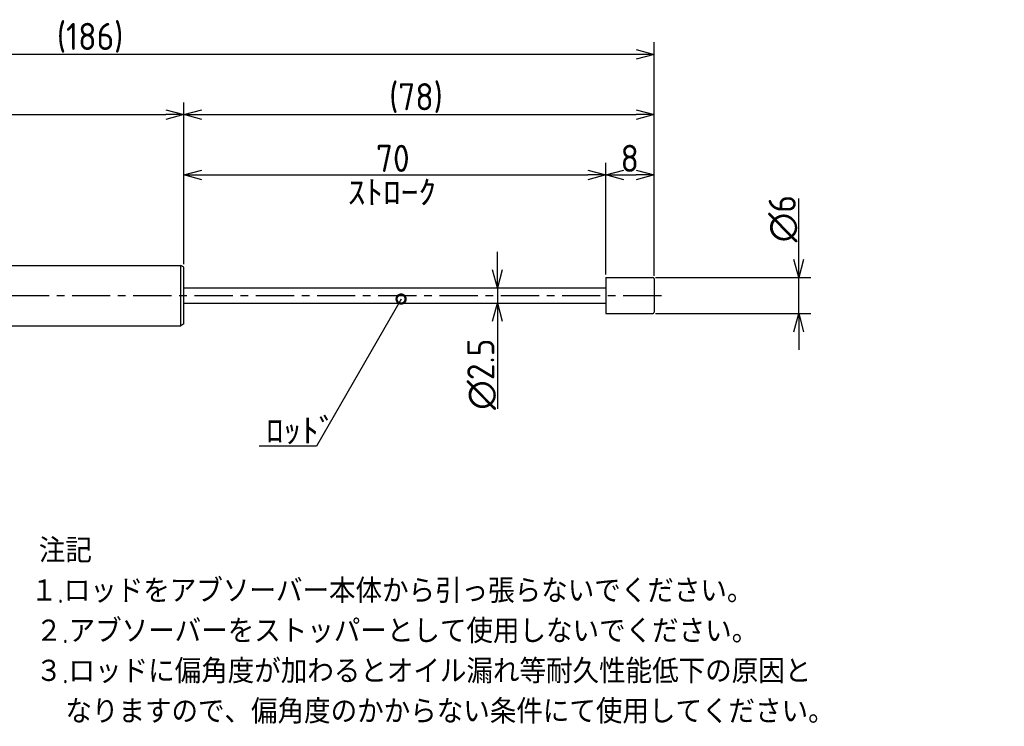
# Model space of a CAD drawing. Extents: x 9 to 329, y 29 to 146.
# Tile 7 of 7: x 166 to 329, y 29 to 146. Entities that reach past the tile are written whole.
import ezdxf

# ---------------------------------------------------------------- set-up
doc = ezdxf.new("R2010")
doc.units = 0
doc.header["$LTSCALE"] = 0.2
doc.linetypes.add('CENTER', pattern=[50.8, 31.75, -6.35, 6.35, -6.35])
doc.layers.get('0').update_dxf_attribs({"linetype": 'CONTINUOUS'})
doc.layers.get('DEFPOINTS').update_dxf_attribs({"linetype": 'CONTINUOUS'})
for name, color, linetype in [('18-0-CON', 3, 'CONTINUOUS'), ('18-2-CEN', 1, 'CENTER'), ('35-0-CON', 7, 'CONTINUOUS')]:
    doc.layers.add(name, color=color, linetype=linetype)
doc.styles.add('DIMENSION', font='isocp.shx', dxfattribs={"bigfont": 'bigfont.shx'})
doc.styles.get("Standard").update_dxf_attribs({"font": 'isocp.shx', "bigfont": 'bigfont.shx'})
doc.dimstyles.get("Standard").update_dxf_attribs({"dimtxt": 0.18, "dimasz": 0.18, "dimexe": 0.18, "dimexo": 0.0625, "dimgap": 0.09, "dimtad": 0, "dimtih": 1, "dimtoh": 1, "dimzin": 0, "dimcen": 0.09, "dimazin": 3, "dimtfac": 1, "dimtofl": 0, "dimtmove": 0, "dimatfit": 3})

# ---------------------------------------------------------------- blocks, each defined once
blk = doc.blocks.new('_OPEN30')
at = {"color": 0, "linetype": 'BYBLOCK'}
for p, q in [((-1, 0.268), (0, 0)), ((0, 0), (-1, -0.268)), ((0, 0), (-1, 0))]:
    blk.add_line(p, q, dxfattribs=at)
blk = doc.blocks.new('*U248')
at = {"layer": '18-0-CON', "color": 161, "style": 'DIMENSION'}
blk.add_text('108', height=4.5, dxfattribs=at).set_placement((134.73, 130.5))
blk = doc.blocks.new('*D9')
at = {"layer": '18-0-CON', "color": 161}
for p, q in [((85, 104.2), (85, 132)), ((193, 105.49), (193, 132)), ((88, 130), (190, 130))]:
    blk.add_line(p, q, dxfattribs=at)
at = {"layer": 'DEFPOINTS', "color": 0}
for p in [(193, 130), (193, 104.99), (85, 103.7)]:
    blk.add_point(p, dxfattribs=at)
at = {"layer": '18-0-CON'}
blk.add_blockref('*U248', (0, 0), dxfattribs=at)
at = {"layer": '18-0-CON', "color": 161, "xscale": 3, "yscale": 3, "zscale": 3, "rotation": 180}
blk.add_blockref('_OPEN30', (85, 130), dxfattribs=at)
at = {"layer": '18-0-CON', "color": 161, "xscale": 3, "yscale": 3, "zscale": 3}
blk.add_blockref('_OPEN30', (193, 130), dxfattribs=at)
blk = doc.blocks.new('*U249')
at = {"layer": '18-0-CON', "color": 161, "style": 'DIMENSION'}
blk.add_text('70', height=4.5, dxfattribs=at).set_placement((224.85, 120.5))
blk = doc.blocks.new('*D10')
at = {"layer": '18-0-CON', "color": 161}
for p, q in [((193, 105.49), (193, 122)), ((263, 103.5), (263, 122)), ((196, 120), (260, 120))]:
    blk.add_line(p, q, dxfattribs=at)
at = {"layer": 'DEFPOINTS', "color": 0}
for p in [(263, 120), (193, 104.99), (263, 103)]:
    blk.add_point(p, dxfattribs=at)
at = {"layer": '18-0-CON'}
blk.add_blockref('*U249', (0, 0), dxfattribs=at)
at = {"layer": '18-0-CON', "color": 161, "xscale": 3, "yscale": 3, "zscale": 3, "rotation": 180}
blk.add_blockref('_OPEN30', (193, 120), dxfattribs=at)
at = {"layer": '18-0-CON', "color": 161, "xscale": 3, "yscale": 3, "zscale": 3}
blk.add_blockref('_OPEN30', (263, 120), dxfattribs=at)
blk = doc.blocks.new('*U250')
at = {"layer": '18-0-CON', "color": 161, "style": 'DIMENSION'}
blk.add_text('8', height=4.5, dxfattribs=at).set_placement((265.43, 120.5))
blk = doc.blocks.new('*D11')
at = {"layer": '18-0-CON', "color": 161}
for p, q in [((263, 103.5), (263, 122)), ((271, 103.25), (271, 122)), ((266, 120), (268, 120))]:
    blk.add_line(p, q, dxfattribs=at)
at = {"layer": 'DEFPOINTS', "color": 0}
for p in [(271, 120), (263, 103), (271, 102.75)]:
    blk.add_point(p, dxfattribs=at)
at = {"layer": '18-0-CON'}
blk.add_blockref('*U250', (0, 0), dxfattribs=at)
at = {"layer": '18-0-CON', "color": 161, "xscale": 3, "yscale": 3, "zscale": 3, "rotation": 180}
blk.add_blockref('_OPEN30', (263, 120), dxfattribs=at)
at = {"layer": '18-0-CON', "color": 161, "xscale": 3, "yscale": 3, "zscale": 3}
blk.add_blockref('_OPEN30', (271, 120), dxfattribs=at)
blk = doc.blocks.new('*U251')
at = {"layer": '18-0-CON', "color": 161, "style": 'DIMENSION'}
blk.add_text('(186)', height=4.5, dxfattribs=at).set_placement((171.93, 140.72))
blk = doc.blocks.new('*D12')
at = {"layer": '18-0-CON', "color": 161}
for p, q in [((85, 104.2), (85, 142)), ((271, 103.25), (271, 142)), ((268, 140), (88, 140))]:
    blk.add_line(p, q, dxfattribs=at)
at = {"layer": 'DEFPOINTS', "color": 0}
for p in [(85, 140), (85, 103.7), (271, 102.75)]:
    blk.add_point(p, dxfattribs=at)
at = {"layer": '18-0-CON'}
blk.add_blockref('*U251', (0, 0), dxfattribs=at)
at = {"layer": '18-0-CON', "color": 161, "xscale": 3, "yscale": 3, "zscale": 3, "rotation": 180}
blk.add_blockref('_OPEN30', (85, 140), dxfattribs=at)
at = {"layer": '18-0-CON', "color": 161, "xscale": 3, "yscale": 3, "zscale": 3}
blk.add_blockref('_OPEN30', (271, 140), dxfattribs=at)
blk = doc.blocks.new('*U256')
at = {"layer": '18-0-CON', "color": 161, "style": 'DIMENSION'}
blk.add_text('∅6', height=4.5, rotation=90, dxfattribs=at).set_placement((294.5, 108.825))
blk = doc.blocks.new('*D23')
at = {"layer": '18-0-CON', "color": 161}
for p, q in [((295, 106), (295, 116.07)), ((271.25, 103), (297, 103)), ((295, 97), (295, 103)), ((271.25, 97), (297, 97)), ((295, 94), (295, 91))]:
    blk.add_line(p, q, dxfattribs=at)
at = {"layer": 'DEFPOINTS', "color": 0}
for p in [(270.75, 103), (295, 103), (270.75, 97)]:
    blk.add_point(p, dxfattribs=at)
at = {"layer": '18-0-CON'}
blk.add_blockref('*U256', (0, 0), dxfattribs=at)
at = {"layer": '18-0-CON', "color": 161, "xscale": 3, "yscale": 3, "zscale": 3}
for p, rotation in [((295, 103), 270), ((295, 97), 90)]:
    blk.add_blockref('_OPEN30', p, dxfattribs=dict(at, rotation=rotation))
blk = doc.blocks.new('*U252')
at = {"layer": '18-0-CON', "color": 161, "style": 'DIMENSION'}
blk.add_text('(78)', height=4.5, dxfattribs=at).set_placement((227.05, 130.72))
blk = doc.blocks.new('*D52')
at = {"layer": '18-0-CON', "color": 161}
for p, q in [((193, 105.21), (193, 132)), ((271, 103.25), (271, 132)), ((196, 130), (268, 130))]:
    blk.add_line(p, q, dxfattribs=at)
at = {"layer": 'DEFPOINTS', "color": 0}
for p in [(271, 130), (193, 104.71), (271, 102.75)]:
    blk.add_point(p, dxfattribs=at)
at = {"layer": '18-0-CON'}
blk.add_blockref('*U252', (0, 0), dxfattribs=at)
at = {"layer": '18-0-CON', "color": 161, "xscale": 3, "yscale": 3, "zscale": 3, "rotation": 180}
blk.add_blockref('_OPEN30', (193, 130), dxfattribs=at)
at = {"layer": '18-0-CON', "color": 161, "xscale": 3, "yscale": 3, "zscale": 3}
blk.add_blockref('_OPEN30', (271, 130), dxfattribs=at)
blk = doc.blocks.new('*U253')
at = {"layer": '18-0-CON'}
blk.add_text('ｽﾄﾛｰｸ', height=4.5, dxfattribs=at).set_placement((220.19, 114.72))
blk = doc.blocks.new('*U261')
at = {"layer": '18-0-CON', "color": 161, "style": 'DIMENSION'}
blk.add_text('∅2.5', height=4.5, rotation=90, dxfattribs=at).set_placement((244.5, 81.04))
blk = doc.blocks.new('*D53')
at = {"layer": '18-0-CON', "color": 161}
for p, q in [((245, 104.25), (245, 107.25)), ((240.25, 101.25), (247, 101.25)), ((245, 101.25), (245, 98.75)), ((240.25, 98.75), (247, 98.75)), ((245, 95.75), (245, 81.21))]:
    blk.add_line(p, q, dxfattribs=at)
at = {"layer": 'DEFPOINTS', "color": 0}
for p in [(239.75, 101.25), (239.75, 98.75), (245, 98.75)]:
    blk.add_point(p, dxfattribs=at)
at = {"layer": '18-0-CON', "color": 161, "xscale": 3, "yscale": 3, "zscale": 3}
for p, rotation in [((245, 101.25), 270), ((245, 98.75), 90)]:
    blk.add_blockref('_OPEN30', p, dxfattribs=dict(at, rotation=rotation))
at = {"layer": '18-0-CON'}
blk.add_blockref('*U261', (0, 0), dxfattribs=at)
blk = doc.blocks.new('_DOTSMALL')
at = {"color": 0, "linetype": 'BYBLOCK', "const_width": 0.5}
blk.add_lwpolyline([(-0.0625, 0, 1), (0.0625, 0, 1)], format="xyb", close=True, dxfattribs=at)
blk = doc.blocks.new('*U258')
at = {"layer": '18-0-CON'}
blk.add_lwpolyline([(229.03, 99.42), (215, 75), (205.46, 75)], dxfattribs=at)
at = {"layer": '18-0-CON', "xscale": 3, "yscale": 3, "zscale": 3, "rotation": 60.12646245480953}
blk.add_blockref('_DOTSMALL', (229.03, 99.42), dxfattribs=at)
blk = doc.blocks.new('*U259')
at = {"layer": '18-0-CON'}
blk.add_text('ﾛｯﾄﾞ', height=4.5, dxfattribs=at).set_placement((206.61, 75.21))
blk = doc.blocks.new('*U313')
at = {"layer": '18-0-CON'}
for s, p in [('注記', (168.94, 55.69)), ('１.ロッドをアブソーバー本体から引っ張らないでください。', (167.61, 49.02)), ('２.アブソーバーをストッパーとして使用しないでください。', (168.41, 42.35)), ('３.ロッドに偏角度が加わるとオイル漏れ等耐久性能低下の原因と', (168.41, 35.69)), ('\u3000なりますので、偏角度のかからない条件にて使用してください。', (168.94, 29.02))]:
    blk.add_text(s, height=4, dxfattribs=at).set_placement(p)

msp = doc.modelspace()

# ---------------------------------------------------------------- linework, layer by layer
at = {"layer": '18-2-CEN'}
msp.add_line((83, 100), (273, 100), dxfattribs=at)
at = {"layer": '35-0-CON'}
for p, q in [((99.366, 105), (192.5, 105)), ((192.5, 95), (192.5, 105)), ((193, 104.711), (192.5, 105)), ((193, 95.289), (193, 104.711)), ((263, 103), (263, 97)), ((263, 103), (270.75, 103)), ((271, 102.75), (271, 97.25)), ((193, 101.25), (263, 101.25)), ((193, 98.75), (263, 98.751)), ((263, 97), (270.75, 97)), ((99.369, 95), (192.5, 95)), ((193, 95.289), (192.5, 95))]:
    msp.add_line(p, q, dxfattribs=at)
for centre, start, end in [((270.75, 102.75), 0.00034, 90), ((270.75, 97.25), 270, 0.00034)]:
    msp.add_arc(centre, 0.25, start, end, dxfattribs=at)

# ---------------------------------------------------------------- block references
at = {"layer": '18-0-CON'}
for name in ['*U253', '*U258', '*U259', '*U313']:
    msp.add_blockref(name, (0, 0), dxfattribs=at)

# ---------------------------------------------------------------- dimensions: what is measured, and where the dimension line sits
for base, p1, p2, override, picture, middle in [((85, 140), (271, 102.75), (85, 103.7), {"dimscale": 1, "dimpost": '(<>)'}, '*D12', (178, 142.975)), ((271, 130), (193, 104.711), (271, 102.75), {"dimscale": 1, "dimpost": '(<>)', "dimtol": 0, "dimtp": 0.1, "dimtm": 0}, '*D52', (232, 132.975)), ((193, 130), (85, 103.7), (193, 104.993), {"dimscale": 1}, '*D9', (139, 132.75)), ((263, 120), (193, 104.993), (263, 103), {"dimscale": 1}, '*D10', (228, 122.75)), ((271, 120), (263, 103), (271, 102.75), {"dimscale": 1}, '*D11', (267, 122.75))]:
    dim = msp.add_linear_dim(base=base, p1=p1, p2=p2, dimstyle='Standard', override=override, dxfattribs=at)
    dim.commit()
    dim.dimension.update_dxf_attribs({"geometry": picture, "text_midpoint": middle})
for base, p1, p2, override, picture, middle in [((295, 103), (270.75, 97), (270.75, 103), {"dimscale": 1, "dimpost": '%%c<>'}, '*D23', (292.25, 112.537)), ((245, 98.751), (239.75, 101.25), (239.75, 98.751), {"dimscale": 1, "dimpost": '%%c<>', "dimtol": 0, "dimtp": 0.1, "dimtm": 0}, '*D53', (242.25, 86.982))]:
    dim = msp.add_linear_dim(base=base, p1=p1, p2=p2, angle=90, dimstyle='Standard', override=override, dxfattribs=at)
    dim.commit()
    dim.dimension.update_dxf_attribs({"geometry": picture, "text_midpoint": middle})

doc.saveas('drawing.dxf')
